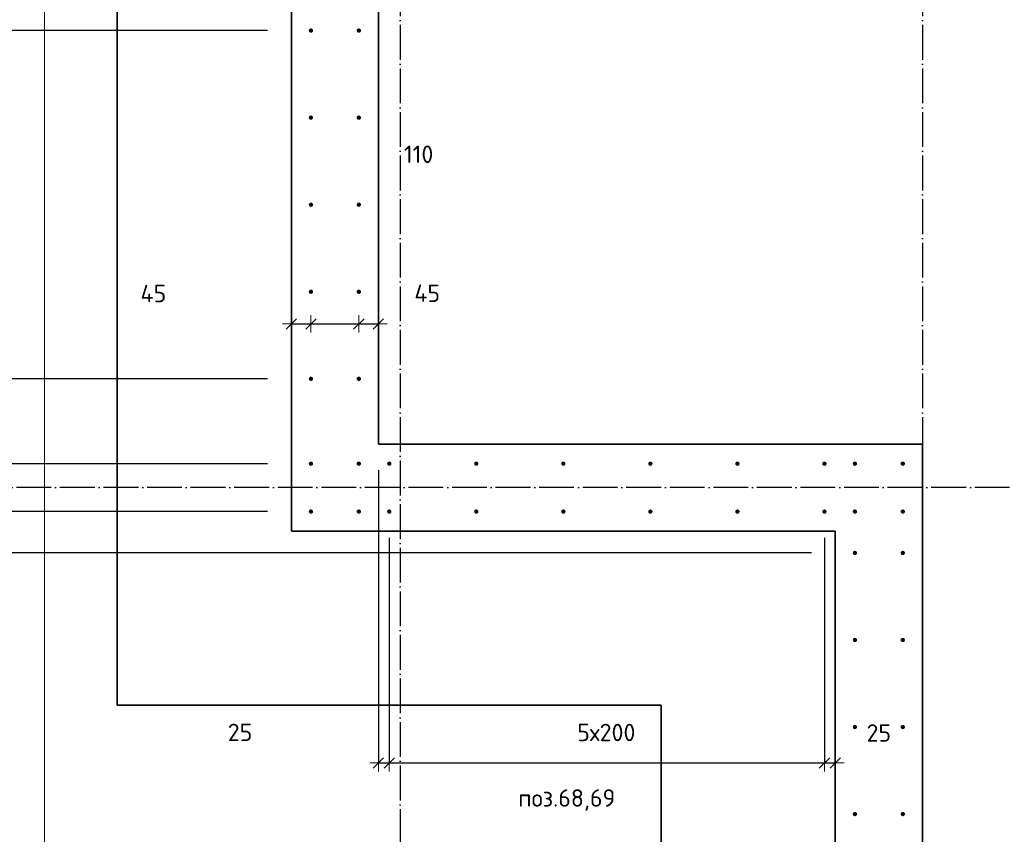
# Model space of a CAD drawing. Header units: millimetres. Extents: x -1001 to 124100, y -72947 to 40304.
# Tile 26 of 104: x 79126 to 81388, y -52296 to -50425. Entities that reach past the tile are written whole.
import ezdxf

# ---------------------------------------------------------------- set-up
doc = ezdxf.new("R2010")
doc.units = ezdxf.units.MM
doc.header["$PDMODE"] = 65
for name, pattern in [('______11', [100, 80, -10, 0, -10]), ('______5', [220, 160, -20, 20, -20]), ('________', [0])]:
    doc.linetypes.add(name, pattern=pattern)
for name, color, linetype, lineweight in [('Standard', 7, 'Continuous', 25), ('Арм.стержн. Выпуски', 180, 'Continuous', 35), ('Размерная линия_ общее', 7, 'Continuous', 13), ('Размерная линия_ общее_1', 7, 'Continuous', 13)]:
    doc.layers.add(name, color=color, linetype=linetype, lineweight=lineweight)
doc.layers.add('Осевая линия_ общее', color=7, linetype='______5', lineweight=13, true_color=0xa0a0a0)
doc.styles.add('ISOCPEUR', font='ISOCPEUR')
doc.dimstyles.new('DIMSTYLE_11', dxfattribs={"dimtxt": 40, "dimasz": 40, "dimexe": 0, "dimexo": 0, "dimgap": 20, "dimtad": 2, "dimdec": 0, "dimrnd": 5, "dimzin": 12, "dimdsep": 46, "dimtxsty": 'ISOCPEUR', "dimblk1": 'ALL_ML_STRICH', "dimblk2": 'ALL_ML_STRICH', "dimsah": 1, "dimcen": 0, "dimclrd": 7, "dimclre": 256, "dimclrt": 7, "dimadec": 0, "dimazin": 0, "dimtfac": 1, "dimtdec": 0, "dimtix": 1, "dimtmove": 2, "dimatfit": 3, "dimfxl": 0, "dimtvp": 1.2, "dimtzin": 0, "dimlwd": 0, "dimlwe": -3, "dimarcsym": 0})
doc.dimstyles.new('DIMSTYLE_26', dxfattribs={"dimtxt": 44, "dimasz": 50, "dimexe": 0, "dimexo": 0, "dimgap": 22, "dimtad": 0, "dimdec": 0, "dimrnd": 5, "dimzin": 12, "dimdsep": 46, "dimtxsty": 'ISOCPEUR', "dimblk1": 'ALL_ML_STRICH', "dimblk2": 'ALL_ML_STRICH', "dimsah": 1, "dimcen": 0, "dimclrd": 7, "dimclre": 256, "dimclrt": 7, "dimadec": 0, "dimazin": 0, "dimtfac": 1, "dimtdec": 0, "dimtix": 1, "dimtmove": 2, "dimatfit": 3, "dimfxl": 0, "dimtvp": 1.2, "dimtzin": 0, "dimlwd": 0, "dimlwe": -3, "dimarcsym": 0})
doc.dimstyles.new('DIMSTYLE_3', dxfattribs={"dimtxt": 44, "dimasz": 50, "dimexe": 0, "dimexo": 0, "dimgap": 22, "dimtad": 2, "dimdec": 0, "dimrnd": 5, "dimzin": 12, "dimdsep": 46, "dimtxsty": 'ISOCPEUR', "dimblk1": 'ALL_ML_STRICH', "dimblk2": 'ALL_ML_STRICH', "dimsah": 1, "dimcen": 0, "dimclrd": 7, "dimclre": 256, "dimclrt": 7, "dimadec": 0, "dimazin": 0, "dimtfac": 1, "dimtdec": 0, "dimtix": 1, "dimtmove": 2, "dimatfit": 3, "dimfxl": 0, "dimtzin": 0, "dimlwd": 0, "dimlwe": -3, "dimarcsym": 0})
doc.dimstyles.new('DIMSTYLE_30', dxfattribs={"dimtxt": 44, "dimasz": 50, "dimexe": 0, "dimexo": 0, "dimgap": 22, "dimtad": 2, "dimdec": 0, "dimrnd": 5, "dimzin": 12, "dimdsep": 46, "dimtxsty": 'ISOCPEUR', "dimblk1": 'ALL_ML_STRICH', "dimblk2": 'ALL_ML_STRICH', "dimsah": 1, "dimcen": 0, "dimclrd": 7, "dimclre": 256, "dimclrt": 7, "dimadec": 0, "dimazin": 0, "dimtfac": 1, "dimtdec": 0, "dimtix": 1, "dimtmove": 2, "dimatfit": 3, "dimfxl": 0, "dimtvp": 1.2, "dimtzin": 0, "dimlwd": 0, "dimlwe": -3, "dimarcsym": 0})
doc.dimstyles.new('DIMSTYLE_9', dxfattribs={"dimtxt": 40, "dimasz": 40, "dimexe": 0, "dimexo": 0, "dimgap": 20, "dimtad": 2, "dimdec": 0, "dimrnd": 5, "dimzin": 12, "dimdsep": 46, "dimtxsty": 'ISOCPEUR', "dimblk1": 'ALL_ML_STRICH', "dimblk2": 'ALL_ML_STRICH', "dimsah": 1, "dimcen": 0, "dimclrd": 7, "dimclre": 256, "dimclrt": 7, "dimadec": 0, "dimazin": 0, "dimtfac": 1, "dimtdec": 0, "dimtix": 1, "dimtmove": 2, "dimatfit": 3, "dimfxl": 0, "dimtzin": 0, "dimlwd": 0, "dimlwe": -3, "dimarcsym": 0})

# ---------------------------------------------------------------- blocks, each defined once
blk = doc.blocks.new('ALL_ML_STRICH')
at = {"color": 0, "linetype": 'ByBlock', "lineweight": -2}
for p, q in [((0, -0.5), (0, 0.5)), ((-1, 0), (0.5, 0)), ((-0.3, -0.3), (0.3, 0.3))]:
    blk.add_line(p, q, dxfattribs=at)
blk = doc.blocks.new('*D114')
at = {"layer": 'DEFPOINTS', "color": 7, "linetype": 'Continuous', "lineweight": 13, "transparency": 33554687}
for p in [(79950, -51360), (79975, -51515), (79950, -52132.5)]:
    blk.add_point(p, dxfattribs=at)
at = {"layer": 'Размерная линия_ общее_1', "color": 253, "linetype": 'Continuous', "lineweight": -2, "true_color": 0xa0a0a0, "transparency": 33554687}
for p, q in [((79950, -51460), (79950, -52132.5)), ((79975, -51615), (79975, -52132.5))]:
    blk.add_line(p, q, dxfattribs=at)
at = {"layer": 'Размерная линия_ общее_1', "color": 7, "linetype": 'Continuous', "lineweight": -2, "transparency": 33554687}
blk.add_line((79950, -52132.5), (79975, -52132.5), dxfattribs=at)
at = {"layer": 'Размерная линия_ общее_1', "color": 7, "linetype": 'Continuous', "lineweight": 13, "transparency": 33554687, "xscale": 40, "yscale": 40, "zscale": 40, "rotation": 180}
blk.add_blockref('ALL_ML_STRICH', (79950, -52132.5), dxfattribs=at)
at = {"layer": 'Размерная линия_ общее_1', "color": 7, "linetype": 'Continuous', "lineweight": 13, "transparency": 33554687, "xscale": 40, "yscale": 40, "zscale": 40}
blk.add_blockref('ALL_ML_STRICH', (79975, -52132.5), dxfattribs=at)
at = {"layer": 'Размерная линия_ общее_1', "color": 7, "linetype": 'Continuous', "lineweight": 13, "transparency": 33554687, "insert": (79632.1, -52062.3), "char_height": 40, "width": 80, "attachment_point": 5, "style": 'ISOCPEUR'}
blk.add_mtext('\\A1;{25}', dxfattribs=at)
blk = doc.blocks.new('*D115')
at = {"layer": 'DEFPOINTS', "color": 7, "linetype": 'Continuous', "lineweight": 13, "transparency": 33554687}
for p in [(79975, -51515), (80975, -51515), (79975, -52132.5)]:
    blk.add_point(p, dxfattribs=at)
at = {"layer": 'Размерная линия_ общее_1', "color": 253, "linetype": 'Continuous', "lineweight": -2, "true_color": 0xa0a0a0, "transparency": 33554687}
for p, q in [((79975, -51615), (79975, -52132.5)), ((80975, -51615), (80975, -52132.5))]:
    blk.add_line(p, q, dxfattribs=at)
at = {"layer": 'Размерная линия_ общее_1', "color": 7, "linetype": 'Continuous', "lineweight": -2, "transparency": 33554687}
blk.add_line((79975, -52132.5), (80975, -52132.5), dxfattribs=at)
at = {"layer": 'Размерная линия_ общее_1', "color": 7, "linetype": 'Continuous', "lineweight": 13, "transparency": 33554687, "xscale": 40, "yscale": 40, "zscale": 40, "rotation": 180}
blk.add_blockref('ALL_ML_STRICH', (79975, -52132.5), dxfattribs=at)
at = {"layer": 'Размерная линия_ общее_1', "color": 7, "linetype": 'Continuous', "lineweight": 13, "transparency": 33554687, "xscale": 40, "yscale": 40, "zscale": 40}
blk.add_blockref('ALL_ML_STRICH', (80975, -52132.5), dxfattribs=at)
at = {"layer": 'Размерная линия_ общее_1', "color": 7, "linetype": 'Continuous', "lineweight": 13, "transparency": 33554687, "insert": (80407, -52042.5), "char_height": 40, "width": 2, "attachment_point": 1, "line_spacing_factor": 0.60241, "style": 'ISOCPEUR'}
blk.add_mtext('5х200', dxfattribs=at)
blk = doc.blocks.new('*D116')
at = {"layer": 'DEFPOINTS', "color": 7, "linetype": 'Continuous', "lineweight": 13, "transparency": 33554687}
for p in [(80975, -51515), (80975, -52132.5), (81000, -52266.2)]:
    blk.add_point(p, dxfattribs=at)
at = {"layer": 'Размерная линия_ общее_1', "color": 253, "linetype": 'Continuous', "lineweight": -2, "true_color": 0xa0a0a0, "transparency": 33554687}
for p, q in [((80975, -51615), (80975, -52132.5)), ((81000, -52132.5), (81000, -52132.5))]:
    blk.add_line(p, q, dxfattribs=at)
at = {"layer": 'Размерная линия_ общее_1', "color": 7, "linetype": 'Continuous', "lineweight": -2, "transparency": 33554687}
blk.add_line((80975, -52132.5), (81000, -52132.5), dxfattribs=at)
at = {"layer": 'Размерная линия_ общее_1', "color": 7, "linetype": 'Continuous', "lineweight": 13, "transparency": 33554687, "xscale": 40, "yscale": 40, "zscale": 40, "rotation": 180}
blk.add_blockref('ALL_ML_STRICH', (80975, -52132.5), dxfattribs=at)
at = {"layer": 'Размерная линия_ общее_1', "color": 7, "linetype": 'Continuous', "lineweight": 13, "transparency": 33554687, "xscale": 40, "yscale": 40, "zscale": 40}
blk.add_blockref('ALL_ML_STRICH', (81000, -52132.5), dxfattribs=at)
at = {"layer": 'Размерная линия_ общее_1', "color": 7, "linetype": 'Continuous', "lineweight": 13, "transparency": 33554687, "insert": (81100, -52063.7), "char_height": 40, "width": 80, "attachment_point": 5, "style": 'ISOCPEUR'}
blk.add_mtext('\\A1;{25}', dxfattribs=at)
blk = doc.blocks.new('*D255')
at = {"layer": 'DEFPOINTS', "color": 7, "linetype": 'Continuous', "lineweight": 13, "transparency": 33554687}
for p in [(79795, -51036.7), (79750, -51123.9), (79750, -51152.3)]:
    blk.add_point(p, dxfattribs=at)
at = {"layer": 'Размерная линия_ общее_1', "color": 253, "linetype": 'Continuous', "lineweight": -2, "true_color": 0xa0a0a0, "transparency": 33554687}
for p, q in [((79750, -51123.9), (79750, -51123.9)), ((79795, -51123.9), (79795, -51123.9))]:
    blk.add_line(p, q, dxfattribs=at)
at = {"layer": 'Размерная линия_ общее_1', "color": 7, "linetype": 'Continuous', "lineweight": -2, "transparency": 33554687}
blk.add_line((79750, -51123.9), (79795, -51123.9), dxfattribs=at)
at = {"layer": 'Размерная линия_ общее_1', "color": 7, "linetype": 'Continuous', "lineweight": 13, "transparency": 33554687, "xscale": 40, "yscale": 40, "zscale": 40, "rotation": 180}
blk.add_blockref('ALL_ML_STRICH', (79750, -51123.9), dxfattribs=at)
at = {"layer": 'Размерная линия_ общее_1', "color": 7, "linetype": 'Continuous', "lineweight": 13, "transparency": 33554687, "xscale": 40, "yscale": 40, "zscale": 40}
blk.add_blockref('ALL_ML_STRICH', (79795, -51123.9), dxfattribs=at)
at = {"layer": 'Размерная линия_ общее_1', "color": 7, "linetype": 'Continuous', "lineweight": 13, "transparency": 33554687, "insert": (79432.9, -51054.1), "char_height": 40, "width": 80, "attachment_point": 5, "style": 'ISOCPEUR'}
blk.add_mtext('\\A1;{45}', dxfattribs=at)
blk = doc.blocks.new('*D256')
at = {"layer": 'DEFPOINTS', "color": 7, "linetype": 'Continuous', "lineweight": 13, "transparency": 33554687}
for p in [(79795, -51036.7), (79905, -51036.7), (79795, -51123.9)]:
    blk.add_point(p, dxfattribs=at)
at = {"layer": 'Размерная линия_ общее_1', "color": 253, "linetype": 'Continuous', "lineweight": -2, "true_color": 0xa0a0a0, "transparency": 33554687}
for p, q in [((79795, -51123.9), (79795, -51123.9)), ((79905, -51123.9), (79905, -51123.9))]:
    blk.add_line(p, q, dxfattribs=at)
at = {"layer": 'Размерная линия_ общее_1', "color": 7, "linetype": 'Continuous', "lineweight": -2, "transparency": 33554687}
blk.add_line((79795, -51123.9), (79905, -51123.9), dxfattribs=at)
at = {"layer": 'Размерная линия_ общее_1', "color": 7, "linetype": 'Continuous', "lineweight": 13, "transparency": 33554687, "xscale": 40, "yscale": 40, "zscale": 40, "rotation": 180}
blk.add_blockref('ALL_ML_STRICH', (79795, -51123.9), dxfattribs=at)
at = {"layer": 'Размерная линия_ общее_1', "color": 7, "linetype": 'Continuous', "lineweight": 13, "transparency": 33554687, "xscale": 40, "yscale": 40, "zscale": 40}
blk.add_blockref('ALL_ML_STRICH', (79905, -51123.9), dxfattribs=at)
at = {"layer": 'Размерная линия_ общее_1', "color": 7, "linetype": 'Continuous', "lineweight": 13, "transparency": 33554687, "insert": (80042.5, -50734.1), "char_height": 40, "width": 120, "attachment_point": 5, "style": 'ISOCPEUR'}
blk.add_mtext('\\A1;{110}', dxfattribs=at)
blk = doc.blocks.new('*D257')
at = {"layer": 'DEFPOINTS', "color": 7, "linetype": 'Continuous', "lineweight": 13, "transparency": 33554687}
for p in [(79905, -51036.7), (79905, -51123.9), (79950, -51162.3)]:
    blk.add_point(p, dxfattribs=at)
at = {"layer": 'Размерная линия_ общее_1', "color": 253, "linetype": 'Continuous', "lineweight": -2, "true_color": 0xa0a0a0, "transparency": 33554687}
for p, q in [((79905, -51123.9), (79905, -51123.9)), ((79950, -51123.9), (79950, -51123.9))]:
    blk.add_line(p, q, dxfattribs=at)
at = {"layer": 'Размерная линия_ общее_1', "color": 7, "linetype": 'Continuous', "lineweight": -2, "transparency": 33554687}
blk.add_line((79905, -51123.9), (79950, -51123.9), dxfattribs=at)
at = {"layer": 'Размерная линия_ общее_1', "color": 7, "linetype": 'Continuous', "lineweight": 13, "transparency": 33554687, "xscale": 40, "yscale": 40, "zscale": 40, "rotation": 180}
blk.add_blockref('ALL_ML_STRICH', (79905, -51123.9), dxfattribs=at)
at = {"layer": 'Размерная линия_ общее_1', "color": 7, "linetype": 'Continuous', "lineweight": 13, "transparency": 33554687, "xscale": 40, "yscale": 40, "zscale": 40}
blk.add_blockref('ALL_ML_STRICH', (79950, -51123.9), dxfattribs=at)
at = {"layer": 'Размерная линия_ общее_1', "color": 7, "linetype": 'Continuous', "lineweight": 13, "transparency": 33554687, "insert": (80062.2, -51053.4), "char_height": 40, "width": 80, "attachment_point": 5, "style": 'ISOCPEUR'}
blk.add_mtext('\\A1;{45}', dxfattribs=at)
blk = doc.blocks.new('*D299')
at = {"layer": 'DEFPOINTS', "color": 7, "linetype": 'Continuous', "lineweight": 13, "transparency": 33554687}
for p in [(81045, -51650), (78426.9, -54650), (81045, -54650)]:
    blk.add_point(p, dxfattribs=at)
at = {"layer": 'Размерная линия_ общее', "color": 253, "linetype": 'Continuous', "lineweight": -2, "true_color": 0xa0a0a0, "transparency": 33554687}
for p, q in [((80945, -51650), (78426.9, -51650)), ((80945, -54650), (78426.9, -54650))]:
    blk.add_line(p, q, dxfattribs=at)
at = {"layer": 'Размерная линия_ общее', "color": 7, "linetype": 'Continuous', "lineweight": -2, "transparency": 33554687}
blk.add_line((78426.9, -54650), (78426.9, -51650), dxfattribs=at)
at = {"layer": 'Размерная линия_ общее', "color": 7, "linetype": 'Continuous', "lineweight": 13, "transparency": 33554687, "xscale": 50, "yscale": 50, "zscale": 50}
for p, rotation in [((78426.9, -51650), 90), ((78426.9, -54650), 270)]:
    blk.add_blockref('ALL_ML_STRICH', p, dxfattribs=dict(at, rotation=rotation))
at = {"layer": 'Размерная линия_ общее', "color": 7, "linetype": 'Continuous', "lineweight": 13, "transparency": 33554687, "insert": (78332.9, -53312.8), "char_height": 44, "width": 2.2, "attachment_point": 1, "rotation": 90, "line_spacing_factor": 0.60241, "style": 'ISOCPEUR'}
blk.add_mtext('15х200=3000', dxfattribs=at)
blk = doc.blocks.new('*D300')
at = {"layer": 'DEFPOINTS', "color": 7, "linetype": 'Continuous', "lineweight": 13, "transparency": 33554687}
for p in [(79795, -51555), (78426.9, -51650), (81045, -51650)]:
    blk.add_point(p, dxfattribs=at)
at = {"layer": 'Размерная линия_ общее', "color": 253, "linetype": 'Continuous', "lineweight": -2, "true_color": 0xa0a0a0, "transparency": 33554687}
for p, q in [((79695, -51555), (78426.9, -51555)), ((80945, -51650), (78426.9, -51650))]:
    blk.add_line(p, q, dxfattribs=at)
at = {"layer": 'Размерная линия_ общее', "color": 7, "linetype": 'Continuous', "lineweight": -2, "transparency": 33554687}
blk.add_line((78426.9, -51650), (78426.9, -51555), dxfattribs=at)
at = {"layer": 'Размерная линия_ общее', "color": 7, "linetype": 'Continuous', "lineweight": 13, "transparency": 33554687, "xscale": 50, "yscale": 50, "zscale": 50}
for p, rotation in [((78426.9, -51555), 90), ((78426.9, -51650), 270)]:
    blk.add_blockref('ALL_ML_STRICH', p, dxfattribs=dict(at, rotation=rotation))
at = {"layer": 'Размерная линия_ общее', "color": 7, "linetype": 'Continuous', "lineweight": 13, "transparency": 33554687, "insert": (78059.1, -51898.5), "char_height": 44, "width": 88, "attachment_point": 5, "rotation": 90, "style": 'ISOCPEUR'}
blk.add_mtext('\\A1;{95}', dxfattribs=at)
blk = doc.blocks.new('*D301')
at = {"layer": 'DEFPOINTS', "color": 7, "linetype": 'Continuous', "lineweight": 13, "transparency": 33554687}
for p in [(79795, -51445), (78426.9, -51555), (79795, -51555)]:
    blk.add_point(p, dxfattribs=at)
at = {"layer": 'Размерная линия_ общее', "color": 253, "linetype": 'Continuous', "lineweight": -2, "true_color": 0xa0a0a0, "transparency": 33554687}
for p, q in [((79695, -51445), (78426.9, -51445)), ((79695, -51555), (78426.9, -51555))]:
    blk.add_line(p, q, dxfattribs=at)
at = {"layer": 'Размерная линия_ общее', "color": 7, "linetype": 'Continuous', "lineweight": -2, "transparency": 33554687}
blk.add_line((78426.9, -51555), (78426.9, -51445), dxfattribs=at)
at = {"layer": 'Размерная линия_ общее', "color": 7, "linetype": 'Continuous', "lineweight": 13, "transparency": 33554687, "xscale": 50, "yscale": 50, "zscale": 50}
for p, rotation in [((78426.9, -51445), 90), ((78426.9, -51555), 270)]:
    blk.add_blockref('ALL_ML_STRICH', p, dxfattribs=dict(at, rotation=rotation))
at = {"layer": 'Размерная линия_ общее', "color": 7, "linetype": 'Continuous', "lineweight": 13, "transparency": 33554687, "insert": (78776.8, -51924.6), "char_height": 44, "width": 132, "attachment_point": 5, "rotation": 90, "style": 'ISOCPEUR'}
blk.add_mtext('\\A1;{110}', dxfattribs=at)
blk = doc.blocks.new('*D302')
at = {"layer": 'DEFPOINTS', "color": 7, "linetype": 'Continuous', "lineweight": 13, "transparency": 33554687}
for p in [(79795, -51250), (78426.9, -51445), (79795, -51445)]:
    blk.add_point(p, dxfattribs=at)
at = {"layer": 'Размерная линия_ общее', "color": 253, "linetype": 'Continuous', "lineweight": -2, "true_color": 0xa0a0a0, "transparency": 33554687}
for p, q in [((79695, -51250), (78426.9, -51250)), ((79695, -51445), (78426.9, -51445))]:
    blk.add_line(p, q, dxfattribs=at)
at = {"layer": 'Размерная линия_ общее', "color": 7, "linetype": 'Continuous', "lineweight": -2, "transparency": 33554687}
blk.add_line((78426.9, -51445), (78426.9, -51250), dxfattribs=at)
at = {"layer": 'Размерная линия_ общее', "color": 7, "linetype": 'Continuous', "lineweight": 13, "transparency": 33554687, "xscale": 50, "yscale": 50, "zscale": 50}
for p, rotation in [((78426.9, -51250), 90), ((78426.9, -51445), 270)]:
    blk.add_blockref('ALL_ML_STRICH', p, dxfattribs=dict(at, rotation=rotation))
at = {"layer": 'Размерная линия_ общее', "color": 7, "linetype": 'Continuous', "lineweight": 13, "transparency": 33554687, "insert": (78025, -51220.1), "char_height": 44, "width": 132, "attachment_point": 5, "rotation": 90, "style": 'ISOCPEUR'}
blk.add_mtext('\\A1;{195}', dxfattribs=at)
blk = doc.blocks.new('*D303')
at = {"layer": 'DEFPOINTS', "color": 7, "linetype": 'Continuous', "lineweight": 13, "transparency": 33554687}
for p in [(79795, -50450), (78426.9, -51250), (79795, -51250)]:
    blk.add_point(p, dxfattribs=at)
at = {"layer": 'Размерная линия_ общее', "color": 253, "linetype": 'Continuous', "lineweight": -2, "true_color": 0xa0a0a0, "transparency": 33554687}
for p, q in [((79695, -50450), (78426.9, -50450)), ((79695, -51250), (78426.9, -51250))]:
    blk.add_line(p, q, dxfattribs=at)
at = {"layer": 'Размерная линия_ общее', "color": 7, "linetype": 'Continuous', "lineweight": -2, "transparency": 33554687}
blk.add_line((78426.9, -51250), (78426.9, -50450), dxfattribs=at)
at = {"layer": 'Размерная линия_ общее', "color": 7, "linetype": 'Continuous', "lineweight": 13, "transparency": 33554687, "xscale": 50, "yscale": 50, "zscale": 50}
for p, rotation in [((78426.9, -50450), 90), ((78426.9, -51250), 270)]:
    blk.add_blockref('ALL_ML_STRICH', p, dxfattribs=dict(at, rotation=rotation))
at = {"layer": 'Размерная линия_ общее', "color": 7, "linetype": 'Continuous', "lineweight": 13, "transparency": 33554687, "insert": (78354.9, -50847.8), "char_height": 44, "width": 132, "attachment_point": 5, "rotation": 90, "style": 'ISOCPEUR'}
blk.add_mtext('\\A1;{800}', dxfattribs=at)
blk = doc.blocks.new('*D304')
at = {"layer": 'DEFPOINTS', "color": 7, "linetype": 'Continuous', "lineweight": 13, "transparency": 33554687}
for p in [(79750, -50400), (78426.9, -50450), (79795, -50450)]:
    blk.add_point(p, dxfattribs=at)
at = {"layer": 'Размерная линия_ общее', "color": 253, "linetype": 'Continuous', "lineweight": -2, "true_color": 0xa0a0a0, "transparency": 33554687}
for p, q in [((79650, -50400), (78426.9, -50400)), ((79695, -50450), (78426.9, -50450))]:
    blk.add_line(p, q, dxfattribs=at)
at = {"layer": 'Размерная линия_ общее', "color": 7, "linetype": 'Continuous', "lineweight": -2, "transparency": 33554687}
blk.add_line((78426.9, -50450), (78426.9, -50400), dxfattribs=at)
at = {"layer": 'Размерная линия_ общее', "color": 7, "linetype": 'Continuous', "lineweight": 13, "transparency": 33554687, "xscale": 50, "yscale": 50, "zscale": 50}
for p, rotation in [((78426.9, -50400), 90), ((78426.9, -50450), 270)]:
    blk.add_blockref('ALL_ML_STRICH', p, dxfattribs=dict(at, rotation=rotation))
at = {"layer": 'Размерная линия_ общее', "color": 7, "linetype": 'Continuous', "lineweight": 13, "transparency": 33554687, "insert": (78017.3, -50737.7), "char_height": 44, "width": 88, "attachment_point": 5, "rotation": 90, "style": 'ISOCPEUR'}
blk.add_mtext('\\A1;{50}', dxfattribs=at)

msp = doc.modelspace()

# ---------------------------------------------------------------- hatches: boundary and pattern name
at = {"layer": 'Арм.стержн. Выпуски', "linetype": 'Continuous', "lineweight": 35, "transparency": 33554687}
for points in [[(79800, -50450), (79799.6, -50448.1), (79798.5, -50446.5), (79796.9, -50445.4), (79795, -50445), (79793.1, -50445.4), (79791.5, -50446.5), (79790.4, -50448.1), (79790, -50450), (79790.4, -50451.9), (79791.5, -50453.5), (79793.1, -50454.6), (79795, -50455), (79796.9, -50454.6), (79798.5, -50453.5), (79799.6, -50451.9)], [(79910, -50450), (79909.6, -50448.1), (79908.5, -50446.5), (79906.9, -50445.4), (79905, -50445), (79903.1, -50445.4), (79901.5, -50446.5), (79900.4, -50448.1), (79900, -50450), (79900.4, -50451.9), (79901.5, -50453.5), (79903.1, -50454.6), (79905, -50455), (79906.9, -50454.6), (79908.5, -50453.5), (79909.6, -50451.9)], [(79800, -50650), (79799.6, -50648.1), (79798.5, -50646.5), (79796.9, -50645.4), (79795, -50645), (79793.1, -50645.4), (79791.5, -50646.5), (79790.4, -50648.1), (79790, -50650), (79790.4, -50651.9), (79791.5, -50653.5), (79793.1, -50654.6), (79795, -50655), (79796.9, -50654.6), (79798.5, -50653.5), (79799.6, -50651.9)], [(79910, -50650), (79909.6, -50648.1), (79908.5, -50646.5), (79906.9, -50645.4), (79905, -50645), (79903.1, -50645.4), (79901.5, -50646.5), (79900.4, -50648.1), (79900, -50650), (79900.4, -50651.9), (79901.5, -50653.5), (79903.1, -50654.6), (79905, -50655), (79906.9, -50654.6), (79908.5, -50653.5), (79909.6, -50651.9)], [(79800, -50850), (79799.6, -50848.1), (79798.5, -50846.5), (79796.9, -50845.4), (79795, -50845), (79793.1, -50845.4), (79791.5, -50846.5), (79790.4, -50848.1), (79790, -50850), (79790.4, -50851.9), (79791.5, -50853.5), (79793.1, -50854.6), (79795, -50855), (79796.9, -50854.6), (79798.5, -50853.5), (79799.6, -50851.9)], [(79910, -50850), (79909.6, -50848.1), (79908.5, -50846.5), (79906.9, -50845.4), (79905, -50845), (79903.1, -50845.4), (79901.5, -50846.5), (79900.4, -50848.1), (79900, -50850), (79900.4, -50851.9), (79901.5, -50853.5), (79903.1, -50854.6), (79905, -50855), (79906.9, -50854.6), (79908.5, -50853.5), (79909.6, -50851.9)], [(79800, -51050), (79799.6, -51048.1), (79798.5, -51046.5), (79796.9, -51045.4), (79795, -51045), (79793.1, -51045.4), (79791.5, -51046.5), (79790.4, -51048.1), (79790, -51050), (79790.4, -51051.9), (79791.5, -51053.5), (79793.1, -51054.6), (79795, -51055), (79796.9, -51054.6), (79798.5, -51053.5), (79799.6, -51051.9)], [(79910, -51050), (79909.6, -51048.1), (79908.5, -51046.5), (79906.9, -51045.4), (79905, -51045), (79903.1, -51045.4), (79901.5, -51046.5), (79900.4, -51048.1), (79900, -51050), (79900.4, -51051.9), (79901.5, -51053.5), (79903.1, -51054.6), (79905, -51055), (79906.9, -51054.6), (79908.5, -51053.5), (79909.6, -51051.9)], [(79800, -51250), (79799.6, -51248.1), (79798.5, -51246.5), (79796.9, -51245.4), (79795, -51245), (79793.1, -51245.4), (79791.5, -51246.5), (79790.4, -51248.1), (79790, -51250), (79790.4, -51251.9), (79791.5, -51253.5), (79793.1, -51254.6), (79795, -51255), (79796.9, -51254.6), (79798.5, -51253.5), (79799.6, -51251.9)], [(79910, -51250), (79909.6, -51248.1), (79908.5, -51246.5), (79906.9, -51245.4), (79905, -51245), (79903.1, -51245.4), (79901.5, -51246.5), (79900.4, -51248.1), (79900, -51250), (79900.4, -51251.9), (79901.5, -51253.5), (79903.1, -51254.6), (79905, -51255), (79906.9, -51254.6), (79908.5, -51253.5), (79909.6, -51251.9)], [(79800, -51445), (79799.6, -51443.1), (79798.5, -51441.5), (79796.9, -51440.4), (79795, -51440), (79793.1, -51440.4), (79791.5, -51441.5), (79790.4, -51443.1), (79790, -51445), (79790.4, -51446.9), (79791.5, -51448.5), (79793.1, -51449.6), (79795, -51450), (79796.9, -51449.6), (79798.5, -51448.5), (79799.6, -51446.9)], [(79910, -51445), (79909.6, -51443.1), (79908.5, -51441.5), (79906.9, -51440.4), (79905, -51440), (79903.1, -51440.4), (79901.5, -51441.5), (79900.4, -51443.1), (79900, -51445), (79900.4, -51446.9), (79901.5, -51448.5), (79903.1, -51449.6), (79905, -51450), (79906.9, -51449.6), (79908.5, -51448.5), (79909.6, -51446.9)], [(79980, -51445), (79979.6, -51443.1), (79978.5, -51441.5), (79976.9, -51440.4), (79975, -51440), (79973.1, -51440.4), (79971.5, -51441.5), (79970.4, -51443.1), (79970, -51445), (79970.4, -51446.9), (79971.5, -51448.5), (79973.1, -51449.6), (79975, -51450), (79976.9, -51449.6), (79978.5, -51448.5), (79979.6, -51446.9)], [(80180, -51445), (80179.6, -51443.1), (80178.5, -51441.5), (80176.9, -51440.4), (80175, -51440), (80173.1, -51440.4), (80171.5, -51441.5), (80170.4, -51443.1), (80170, -51445), (80170.4, -51446.9), (80171.5, -51448.5), (80173.1, -51449.6), (80175, -51450), (80176.9, -51449.6), (80178.5, -51448.5), (80179.6, -51446.9)], [(80380, -51445), (80379.6, -51443.1), (80378.5, -51441.5), (80376.9, -51440.4), (80375, -51440), (80373.1, -51440.4), (80371.5, -51441.5), (80370.4, -51443.1), (80370, -51445), (80370.4, -51446.9), (80371.5, -51448.5), (80373.1, -51449.6), (80375, -51450), (80376.9, -51449.6), (80378.5, -51448.5), (80379.6, -51446.9)], [(80580, -51445), (80579.6, -51443.1), (80578.5, -51441.5), (80576.9, -51440.4), (80575, -51440), (80573.1, -51440.4), (80571.5, -51441.5), (80570.4, -51443.1), (80570, -51445), (80570.4, -51446.9), (80571.5, -51448.5), (80573.1, -51449.6), (80575, -51450), (80576.9, -51449.6), (80578.5, -51448.5), (80579.6, -51446.9)], [(80780, -51445), (80779.6, -51443.1), (80778.5, -51441.5), (80776.9, -51440.4), (80775, -51440), (80773.1, -51440.4), (80771.5, -51441.5), (80770.4, -51443.1), (80770, -51445), (80770.4, -51446.9), (80771.5, -51448.5), (80773.1, -51449.6), (80775, -51450), (80776.9, -51449.6), (80778.5, -51448.5), (80779.6, -51446.9)], [(80980, -51445), (80979.6, -51443.1), (80978.5, -51441.5), (80976.9, -51440.4), (80975, -51440), (80973.1, -51440.4), (80971.5, -51441.5), (80970.4, -51443.1), (80970, -51445), (80970.4, -51446.9), (80971.5, -51448.5), (80973.1, -51449.6), (80975, -51450), (80976.9, -51449.6), (80978.5, -51448.5), (80979.6, -51446.9)], [(81050, -51445), (81049.6, -51443.1), (81048.5, -51441.5), (81046.9, -51440.4), (81045, -51440), (81043.1, -51440.4), (81041.5, -51441.5), (81040.4, -51443.1), (81040, -51445), (81040.4, -51446.9), (81041.5, -51448.5), (81043.1, -51449.6), (81045, -51450), (81046.9, -51449.6), (81048.5, -51448.5), (81049.6, -51446.9)], [(81160, -51445), (81159.6, -51443.1), (81158.5, -51441.5), (81156.9, -51440.4), (81155, -51440), (81153.1, -51440.4), (81151.5, -51441.5), (81150.4, -51443.1), (81150, -51445), (81150.4, -51446.9), (81151.5, -51448.5), (81153.1, -51449.6), (81155, -51450), (81156.9, -51449.6), (81158.5, -51448.5), (81159.6, -51446.9)], [(79800, -51555), (79799.6, -51553.1), (79798.5, -51551.5), (79796.9, -51550.4), (79795, -51550), (79793.1, -51550.4), (79791.5, -51551.5), (79790.4, -51553.1), (79790, -51555), (79790.4, -51556.9), (79791.5, -51558.5), (79793.1, -51559.6), (79795, -51560), (79796.9, -51559.6), (79798.5, -51558.5), (79799.6, -51556.9)], [(79910, -51555), (79909.6, -51553.1), (79908.5, -51551.5), (79906.9, -51550.4), (79905, -51550), (79903.1, -51550.4), (79901.5, -51551.5), (79900.4, -51553.1), (79900, -51555), (79900.4, -51556.9), (79901.5, -51558.5), (79903.1, -51559.6), (79905, -51560), (79906.9, -51559.6), (79908.5, -51558.5), (79909.6, -51556.9)], [(79980, -51555), (79979.6, -51553.1), (79978.5, -51551.5), (79976.9, -51550.4), (79975, -51550), (79973.1, -51550.4), (79971.5, -51551.5), (79970.4, -51553.1), (79970, -51555), (79970.4, -51556.9), (79971.5, -51558.5), (79973.1, -51559.6), (79975, -51560), (79976.9, -51559.6), (79978.5, -51558.5), (79979.6, -51556.9)], [(80180, -51555), (80179.6, -51553.1), (80178.5, -51551.5), (80176.9, -51550.4), (80175, -51550), (80173.1, -51550.4), (80171.5, -51551.5), (80170.4, -51553.1), (80170, -51555), (80170.4, -51556.9), (80171.5, -51558.5), (80173.1, -51559.6), (80175, -51560), (80176.9, -51559.6), (80178.5, -51558.5), (80179.6, -51556.9)], [(80380, -51555), (80379.6, -51553.1), (80378.5, -51551.5), (80376.9, -51550.4), (80375, -51550), (80373.1, -51550.4), (80371.5, -51551.5), (80370.4, -51553.1), (80370, -51555), (80370.4, -51556.9), (80371.5, -51558.5), (80373.1, -51559.6), (80375, -51560), (80376.9, -51559.6), (80378.5, -51558.5), (80379.6, -51556.9)], [(80580, -51555), (80579.6, -51553.1), (80578.5, -51551.5), (80576.9, -51550.4), (80575, -51550), (80573.1, -51550.4), (80571.5, -51551.5), (80570.4, -51553.1), (80570, -51555), (80570.4, -51556.9), (80571.5, -51558.5), (80573.1, -51559.6), (80575, -51560), (80576.9, -51559.6), (80578.5, -51558.5), (80579.6, -51556.9)], [(80780, -51555), (80779.6, -51553.1), (80778.5, -51551.5), (80776.9, -51550.4), (80775, -51550), (80773.1, -51550.4), (80771.5, -51551.5), (80770.4, -51553.1), (80770, -51555), (80770.4, -51556.9), (80771.5, -51558.5), (80773.1, -51559.6), (80775, -51560), (80776.9, -51559.6), (80778.5, -51558.5), (80779.6, -51556.9)], [(80980, -51555), (80979.6, -51553.1), (80978.5, -51551.5), (80976.9, -51550.4), (80975, -51550), (80973.1, -51550.4), (80971.5, -51551.5), (80970.4, -51553.1), (80970, -51555), (80970.4, -51556.9), (80971.5, -51558.5), (80973.1, -51559.6), (80975, -51560), (80976.9, -51559.6), (80978.5, -51558.5), (80979.6, -51556.9)], [(81050, -51555), (81049.6, -51553.1), (81048.5, -51551.5), (81046.9, -51550.4), (81045, -51550), (81043.1, -51550.4), (81041.5, -51551.5), (81040.4, -51553.1), (81040, -51555), (81040.4, -51556.9), (81041.5, -51558.5), (81043.1, -51559.6), (81045, -51560), (81046.9, -51559.6), (81048.5, -51558.5), (81049.6, -51556.9)], [(81160, -51555), (81159.6, -51553.1), (81158.5, -51551.5), (81156.9, -51550.4), (81155, -51550), (81153.1, -51550.4), (81151.5, -51551.5), (81150.4, -51553.1), (81150, -51555), (81150.4, -51556.9), (81151.5, -51558.5), (81153.1, -51559.6), (81155, -51560), (81156.9, -51559.6), (81158.5, -51558.5), (81159.6, -51556.9)], [(81050, -51650), (81049.6, -51648.1), (81048.5, -51646.5), (81046.9, -51645.4), (81045, -51645), (81043.1, -51645.4), (81041.5, -51646.5), (81040.4, -51648.1), (81040, -51650), (81040.4, -51651.9), (81041.5, -51653.5), (81043.1, -51654.6), (81045, -51655), (81046.9, -51654.6), (81048.5, -51653.5), (81049.6, -51651.9)], [(81160, -51650), (81159.6, -51648.1), (81158.5, -51646.5), (81156.9, -51645.4), (81155, -51645), (81153.1, -51645.4), (81151.5, -51646.5), (81150.4, -51648.1), (81150, -51650), (81150.4, -51651.9), (81151.5, -51653.5), (81153.1, -51654.6), (81155, -51655), (81156.9, -51654.6), (81158.5, -51653.5), (81159.6, -51651.9)], [(81050, -51850), (81049.6, -51848.1), (81048.5, -51846.5), (81046.9, -51845.4), (81045, -51845), (81043.1, -51845.4), (81041.5, -51846.5), (81040.4, -51848.1), (81040, -51850), (81040.4, -51851.9), (81041.5, -51853.5), (81043.1, -51854.6), (81045, -51855), (81046.9, -51854.6), (81048.5, -51853.5), (81049.6, -51851.9)], [(81160, -51850), (81159.6, -51848.1), (81158.5, -51846.5), (81156.9, -51845.4), (81155, -51845), (81153.1, -51845.4), (81151.5, -51846.5), (81150.4, -51848.1), (81150, -51850), (81150.4, -51851.9), (81151.5, -51853.5), (81153.1, -51854.6), (81155, -51855), (81156.9, -51854.6), (81158.5, -51853.5), (81159.6, -51851.9)], [(81050, -52050), (81049.6, -52048.1), (81048.5, -52046.5), (81046.9, -52045.4), (81045, -52045), (81043.1, -52045.4), (81041.5, -52046.5), (81040.4, -52048.1), (81040, -52050), (81040.4, -52051.9), (81041.5, -52053.5), (81043.1, -52054.6), (81045, -52055), (81046.9, -52054.6), (81048.5, -52053.5), (81049.6, -52051.9)], [(81160, -52050), (81159.6, -52048.1), (81158.5, -52046.5), (81156.9, -52045.4), (81155, -52045), (81153.1, -52045.4), (81151.5, -52046.5), (81150.4, -52048.1), (81150, -52050), (81150.4, -52051.9), (81151.5, -52053.5), (81153.1, -52054.6), (81155, -52055), (81156.9, -52054.6), (81158.5, -52053.5), (81159.6, -52051.9)], [(81050, -52250), (81049.6, -52248.1), (81048.5, -52246.5), (81046.9, -52245.4), (81045, -52245), (81043.1, -52245.4), (81041.5, -52246.5), (81040.4, -52248.1), (81040, -52250), (81040.4, -52251.9), (81041.5, -52253.5), (81043.1, -52254.6), (81045, -52255), (81046.9, -52254.6), (81048.5, -52253.5), (81049.6, -52251.9)], [(81160, -52250), (81159.6, -52248.1), (81158.5, -52246.5), (81156.9, -52245.4), (81155, -52245), (81153.1, -52245.4), (81151.5, -52246.5), (81150.4, -52248.1), (81150, -52250), (81150.4, -52251.9), (81151.5, -52253.5), (81153.1, -52254.6), (81155, -52255), (81156.9, -52254.6), (81158.5, -52253.5), (81159.6, -52251.9)]]:
    msp.add_hatch(color=4, dxfattribs=at).paths.add_polyline_path(points)

# ---------------------------------------------------------------- linework, layer by layer
at = {"color": 7, "linetype": 'Continuous', "lineweight": 35, "transparency": 33554687}
for p, q in [((79750, -51600), (79750, -51400)), ((79950, -51400), (81000, -51400)), ((81000, -51400), (81200, -51400)), ((81200, -51400), (81200, -54700)), ((81000, -51600), (79750, -51600)), ((81000, -57760), (81000, -51600))]:
    msp.add_line(p, q, dxfattribs=at)
at = {"color": 7, "linetype": '________', "lineweight": 35, "transparency": 33554687}
msp.add_line((81200, -53357.5), (81200, -51400), dxfattribs=at)
at = {"layer": 'Standard', "color": 7, "linetype": 'Continuous', "lineweight": 35, "transparency": 33554687}
for p, q in [((79750, -51400), (79750, -48100)), ((79950, -48300), (79950, -51400))]:
    msp.add_line(p, q, dxfattribs=at)
at = {"layer": 'Standard', "color": 7, "linetype": 'Continuous', "lineweight": 13, "transparency": 33554687}
msp.add_lwpolyline([(79182.6, -70750), (105457, -70750), (105457, -23310), (79182.6, -23310), (79182.6, -70750)], dxfattribs=at)
at = {"layer": 'Осевая линия_ общее', "color": 253, "linetype": '______11', "lineweight": -3, "true_color": 0xa0a0a0, "transparency": 33554687}
for p, q in [((80000, -23410), (80000, -72827.9)), ((81200, -23410), (81200, -72827.9)), ((101020, -51500), (77142.2, -51500))]:
    msp.add_line(p, q, dxfattribs=at)
at = {"layer": 'Размерная линия_ общее', "color": 7, "linetype": 'Continuous', "lineweight": 35, "transparency": 33554687}
for p, q in [((79350, -52000), (79350, -47700)), ((80600, -52000), (79350, -52000)), ((80600, -57360), (80600, -52000))]:
    msp.add_line(p, q, dxfattribs=at)

# ---------------------------------------------------------------- texts
at = {"layer": 'Standard', "color": 7, "linetype": 'Continuous', "lineweight": 13, "transparency": 33554687, "insert": (80382.8, -52193), "char_height": 40, "width": 239.298, "attachment_point": 2, "style": 'ISOCPEUR'}
msp.add_mtext('\\A1;{\\fISOCPEUR|i0|b0;\\H40.000000;\\W1.000000;\\C7;поз.68,69}\\P', dxfattribs=at)

# ---------------------------------------------------------------- dimensions: what is measured, and where the dimension line sits
at = {"layer": 'Размерная линия_ общее', "color": 7, "linetype": 'Continuous', "lineweight": 13, "transparency": 33554687}
for base, p1, p2, dimstyle, picture, middle in [((78426.9, -50400), (79695, -50450), (79650, -50400), 'DIMSTYLE_30', '*D304', (78017.3, -50737.7)), ((78426.9, -50450), (79695, -51250), (79695, -50450), 'DIMSTYLE_3', '*D303', (78354.9, -50847.8)), ((78426.9, -51250), (79695, -51445), (79695, -51250), 'DIMSTYLE_3', '*D302', (78025, -51220.1)), ((78426.9, -51445), (79695, -51555), (79695, -51445), 'DIMSTYLE_26', '*D301', (78776.8, -51924.6)), ((78426.9, -51555), (80945, -51650), (79695, -51555), 'DIMSTYLE_3', '*D300', (78059.1, -51898.5))]:
    dim = msp.add_linear_dim(base=base, p1=p1, p2=p2, angle=90, dimstyle=dimstyle, override={"dimpost": '<>', "dimclrd": 7, "dimclre": 253, "dimclrt": 7, "dimlwd": 0, "dimlwe": 65533}, dxfattribs=at)
    dim.commit()
    dim.dimension.update_dxf_attribs({"geometry": picture, "text_midpoint": middle, "dimtype": 160})
dim = msp.add_linear_dim(base=(78426.9, -51650), p1=(80945, -54650), p2=(80945, -51650), angle=90, text='15х200=3000', dimstyle='DIMSTYLE_3', override={"dimpost": '<>', "dimclrd": 7, "dimclre": 253, "dimclrt": 7, "dimlwd": 0, "dimlwe": 65533}, dxfattribs=at)
dim.commit()
dim.dimension.update_dxf_attribs({"geometry": '*D299', "text_midpoint": (78404.9, -53150), "dimtype": 160})
at = {"layer": 'Размерная линия_ общее_1', "color": 7, "linetype": 'Continuous', "lineweight": 13, "transparency": 33554687}
for base, p1, p2, picture, middle in [((79905, -51123.9), (79795, -51123.9), (79905, -51123.9), '*D256', (80042.5, -50734.1)), ((79795, -51123.9), (79750, -51123.9), (79795, -51123.9), '*D255', (79432.9, -51054.1)), ((79950, -51123.9), (79905, -51123.9), (79950, -51123.9), '*D257', (80062.2, -51053.4)), ((79975, -52132.5), (79950, -51460), (79975, -51615), '*D114', (79632.1, -52062.3)), ((81000, -52132.5), (80975, -51615), (81000, -52132.5), '*D116', (81100, -52063.7))]:
    dim = msp.add_linear_dim(base=base, p1=p1, p2=p2, dimstyle='DIMSTYLE_11', override={"dimpost": '<>', "dimclrd": 7, "dimclre": 253, "dimclrt": 7, "dimlwd": 0, "dimlwe": 65533}, dxfattribs=at)
    dim.commit()
    dim.dimension.update_dxf_attribs({"geometry": picture, "text_midpoint": middle, "dimtype": 160})
dim = msp.add_linear_dim(base=(80975, -52132.5), p1=(79975, -51615), p2=(80975, -51615), text='5х200', dimstyle='DIMSTYLE_9', override={"dimpost": '<>', "dimclrd": 7, "dimclre": 253, "dimclrt": 7, "dimlwd": 0, "dimlwe": 65533}, dxfattribs=at)
dim.commit()
dim.dimension.update_dxf_attribs({"geometry": '*D115', "text_midpoint": (80475, -52112.5), "dimtype": 160})

doc.saveas('drawing.dxf')
